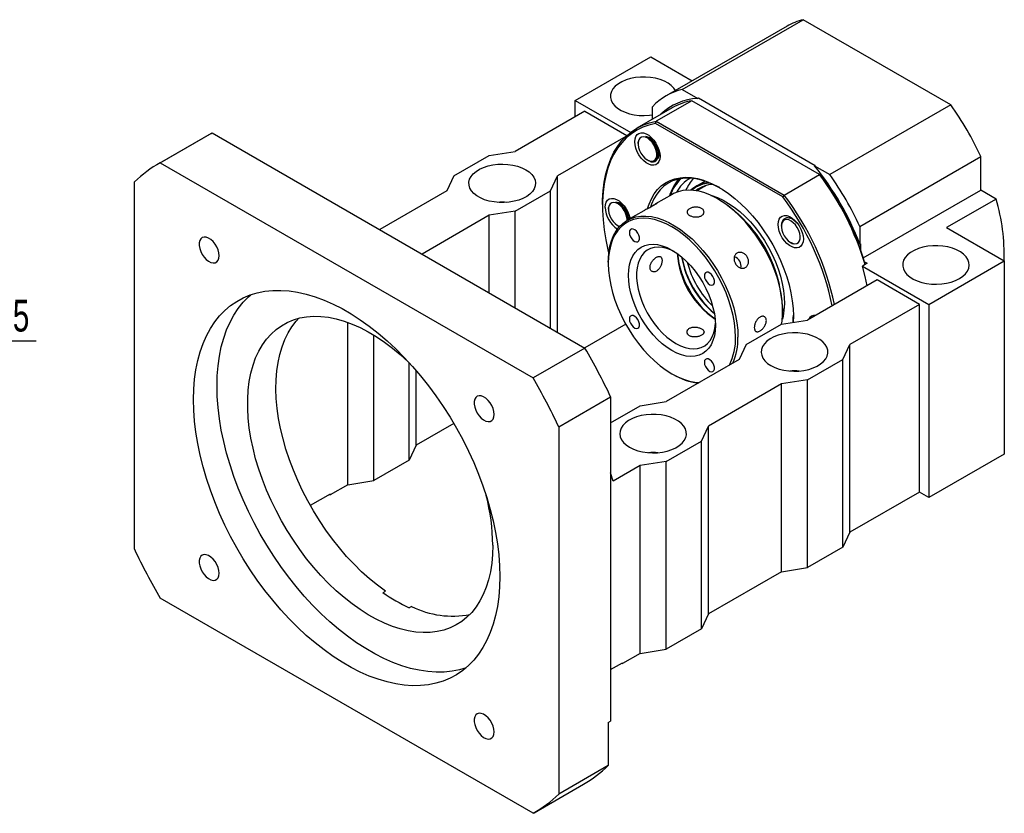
# Model space of a CAD drawing. Header units: millimetres. Extents: x 25 to 284, y 3 to 200.
# Tile 5 of 5: x 173 to 272, y 98 to 177. Entities that reach past the tile are written whole.
import ezdxf

# ---------------------------------------------------------------- set-up
doc = ezdxf.new("R2010")
doc.units = ezdxf.units.MM
doc.layers.add('圖層0', color=7, linetype='Continuous')
doc.styles.add('SLDTEXTSTYLE0', font='TXT', dxfattribs={"width": 0.7})
doc.dimstyles.new('SLDDIMSTYLE2', dxfattribs={"dimtxt": 3.389974, "dimasz": 2.5, "dimexe": 0, "dimexo": 0.0625, "dimgap": 0.847493, "dimtad": 0, "dimtih": 1, "dimtoh": 1, "dimlfac": 3, "dimrnd": 1e-09, "dimzin": 12, "dimdsep": 46, "dimtxsty": 'SLDTEXTSTYLE0', "dimsah": 1, "dimcen": 0, "dimadec": 0, "dimazin": 3, "dimtfac": 1, "dimtmove": 0, "dimatfit": 3, "dimfxl": 0, "dimfrac": 2, "dimtolj": 1, "dimtzin": 12, "dimarcsym": 0})

# ---------------------------------------------------------------- blocks, each defined once
blk = doc.blocks.new('_D_11')
at = {"layer": '圖層0', "color": 7}
for p, q in [((152.633, 133.339), (165.155, 144.873)), ((165.155, 144.873), (174.739, 144.873)), ((139.149, 120.918), (152.633, 133.339))]:
    blk.add_line(p, q, dxfattribs=at)
blk.add_arc((145.891, 127.128), 9.167, 46.38523, 48.8741, dxfattribs=at)
for points in [[(152.633, 133.339), (149.787, 131.425), (150.493, 130.658)], [(139.149, 120.918), (141.995, 122.831), (141.289, 123.598)]]:
    blk.add_solid(points, dxfattribs=at)
at = {"layer": '圖層0', "color": 7, "char_height": 3.175, "attachment_point": 1, "style": 'SLDTEXTSTYLE0'}
for s, insert in [('%%c', (166.743, 148.965)), ('55', (170.764, 148.965))]:
    blk.add_mtext(s, dxfattribs=dict(at, insert=insert))

msp = doc.modelspace()

# ---------------------------------------------------------------- linework, layer by layer
at = {"color": 7, "linetype": 'Continuous', "lineweight": 25}
for p, q in [((249.8337, 176.3379), (237.7421, 169.3576)), ((239.3628, 170.0043), (251.4543, 176.9845)), ((266.2116, 168.4653), (251.4543, 176.9845)), ((228.6631, 168.9139), (236.2055, 173.2681)), ((236.2055, 173.2681), (240.3608, 170.8693)), ((239.3628, 170.0043), (240.8998, 169.117)), ((228.6631, 167.281), (228.6631, 168.9139)), ((228.6631, 168.9139), (234.2024, 165.7161)), ((240.2998, 168.8645), (236.7643, 166.8235)), ((253.0887, 161.4816), (240.2998, 168.8645)), ((240.8998, 169.117), (240.9705, 169.1578)), ((240.9705, 169.1578), (252.6538, 162.4132)), ((266.2116, 168.4653), (254.1201, 161.485)), ((229.6059, 167.8253), (222.6526, 163.8113)), ((229.6059, 167.8253), (233.8198, 165.3926)), ((238.3616, 168.1757), (234.8261, 166.1346)), ((236.3705, 167.0262), (236.3705, 168.2763)), ((249.4005, 159.2566), (236.6813, 166.5992)), ((236.7643, 166.8235), (249.5532, 159.4406)), ((192.2369, 165.604), (187.0515, 162.6105)), ((187.1567, 162.6706), (192.3422, 165.6641)), ((192.2369, 165.604), (192.3422, 165.6641)), ((192.3422, 165.6641), (229.6286, 144.1391)), ((233.7292, 165.3072), (226.8953, 161.3621)), ((234.9314, 164.7734), (234.9314, 164.5898)), ((220.0599, 163.4031), (222.6526, 163.8113)), ((187.1567, 162.6706), (224.4431, 141.1456)), ((216.5244, 161.3621), (220.0599, 163.4031)), ((235.8741, 162.9569), (235.9746, 162.8988)), ((257.1123, 156.3023), (269.2038, 163.2826)), ((269.2038, 159.9334), (269.2038, 163.2826)), ((249.5532, 159.4406), (253.0887, 161.4816)), ((252.6538, 162.4132), (252.5831, 162.3723)), ((252.5831, 162.3723), (254.1201, 161.485)), ((184.5867, 124.0077), (184.5867, 160.752)), ((216.5244, 161.3621), (215.8173, 159.8653)), ((226.1882, 159.8653), (226.8953, 161.3621)), ((226.8953, 145.717), (226.8953, 161.3621)), ((241.6396, 160.8307), (240.7114, 160.2948)), ((215.8173, 159.8653), (209.1022, 155.9888)), ((222.6526, 157.8243), (226.1882, 159.8653)), ((226.1882, 146.1252), (226.1882, 159.8653)), ((238.3401, 159.5032), (236.6898, 158.5505)), ((241.7602, 160.3999), (240.8218, 159.8582)), ((241.6279, 160.3235), (241.6843, 160.3787)), ((257.4644, 153.1564), (269.2038, 159.9334)), ((270.747, 159.0426), (269.2038, 159.9334)), ((243.0419, 158.9807), (242.9241, 159.0488)), ((270.747, 159.0426), (265.7972, 156.1852)), ((222.6526, 157.8243), (220.0599, 157.4161)), ((222.6526, 148.1663), (222.6526, 157.8243)), ((231.3736, 158.5039), (231.3736, 158.3678)), ((231.9629, 158.2113), (231.9629, 158.0276)), ((235.5192, 157.8747), (233.8617, 156.9179)), ((220.0599, 157.4161), (213.3448, 153.5395)), ((220.0599, 149.663), (220.0599, 157.4161)), ((233.9458, 156.9664), (233.9128, 157.2051)), ((232.9055, 156.3947), (233.0061, 156.3367)), ((233.0136, 156.3499), (233.129, 156.284)), ((249.2647, 156.3735), (249.2647, 156.3153)), ((257.1123, 156.3023), (257.1123, 154.5275)), ((265.7972, 156.1852), (271.5609, 152.8579)), ((250.2074, 154.6824), (250.2516, 154.6568)), ((250.2742, 154.6438), (250.3665, 154.5905)), ((250.47, 154.559), (250.28, 154.6545)), ((257.1123, 154.5275), (257.183, 154.5683)), ((257.183, 154.5683), (257.183, 153.9948)), ((231.9629, 152.721), (231.9629, 152.5849)), ((257.8405, 152.6144), (257.3691, 152.3423)), ((257.5857, 152.7615), (257.8405, 152.6144)), ((264.0184, 148.5037), (271.5609, 152.8579)), ((271.5609, 152.8579), (271.5609, 133.5331)), ((257.3691, 152.3423), (264.0184, 148.5037)), ((258.8329, 150.9529), (251.8797, 146.9389)), ((263.0756, 148.5036), (258.8329, 150.9529)), ((249.4048, 147.8225), (249.4049, 147.9586)), ((263.0756, 148.5036), (256.1224, 144.4896)), ((263.0756, 129.7232), (263.0756, 148.5036)), ((264.0184, 148.5037), (264.0184, 129.1789)), ((205.9178, 130.4716), (205.9178, 146.7022)), ((249.287, 146.5307), (251.8797, 146.9389)), ((233.7112, 146.5163), (229.6109, 144.1493)), ((245.7515, 144.4896), (249.287, 146.5307)), ((208.5105, 130.8798), (208.5105, 145.4378)), ((229.6286, 144.1391), (224.4431, 141.1456)), ((245.7515, 144.4896), (245.0444, 142.9929)), ((255.4153, 142.9929), (256.1224, 144.4896)), ((256.1224, 125.7092), (256.1224, 144.4896)), ((245.0444, 142.9929), (237.7376, 138.7748)), ((251.8797, 140.9519), (255.4153, 142.9929)), ((255.4153, 124.2124), (255.4153, 142.9929)), ((212.046, 132.9208), (212.046, 142.6712)), ((212.7531, 134.4175), (212.7531, 141.8844)), ((238.3258, 141.5628), (238.4436, 141.4948)), ((251.8797, 140.9519), (249.287, 140.5437)), ((251.8797, 122.1714), (251.8797, 140.9519)), ((249.287, 140.5437), (241.9802, 136.3256)), ((249.287, 121.7632), (249.287, 140.5437)), ((227.0131, 136.2598), (232.1986, 139.2532)), ((232.1986, 139.2532), (232.1986, 106.8094)), ((232.1986, 136.6657), (235.1449, 138.3666)), ((235.1449, 138.3666), (237.7376, 138.7748)), ((216.5167, 136.5902), (212.7531, 134.4175)), ((227.0131, 136.2598), (227.0131, 99.5154)), ((241.2731, 134.8288), (241.9802, 136.3256)), ((241.9802, 117.5451), (241.9802, 136.3256)), ((212.7531, 134.4175), (212.046, 132.9208)), ((237.7376, 132.7878), (241.2731, 134.8288)), ((241.2731, 116.0484), (241.2731, 134.8288)), ((212.046, 132.9208), (208.5105, 130.8798)), ((271.5609, 133.5331), (264.0184, 129.1789)), ((235.1449, 132.3796), (232.4343, 130.8148)), ((237.7376, 132.7878), (235.1449, 132.3796)), ((235.1449, 113.5991), (235.1449, 132.3796)), ((237.7376, 114.0073), (237.7376, 132.7878)), ((232.4343, 130.8148), (232.1986, 131.6586)), ((205.9178, 130.4716), (204.15, 129.4511)), ((205.9178, 130.4716), (208.5105, 130.8798)), ((204.15, 129.5327), (202.1672, 128.388)), ((204.0793, 129.4919), (204.15, 129.4511)), ((204.15, 129.5327), (204.15, 129.4511)), ((263.0756, 129.7232), (256.1224, 125.7092)), ((264.0184, 129.1789), (263.0756, 129.7232)), ((256.1224, 125.7092), (255.4153, 124.2124)), ((255.4153, 124.2124), (251.8797, 122.1714)), ((249.287, 121.7632), (251.8797, 122.1714)), ((249.287, 121.7632), (241.9802, 117.5451)), ((209.435, 119.6784), (209.6707, 119.8144)), ((224.4431, 97.5968), (187.1567, 119.1218)), ((212.3, 118.2965), (212.0643, 118.1605)), ((241.9802, 117.5451), (241.2731, 116.0484)), ((241.2731, 116.0484), (237.7376, 114.0073)), ((235.1449, 113.5991), (233.3771, 112.5786)), ((235.1449, 113.5991), (237.7376, 114.0073)), ((232.1986, 111.9799), (233.3771, 112.6603)), ((233.3064, 112.6195), (233.3771, 112.5786)), ((233.3771, 112.5786), (233.3771, 112.6603)), ((231.9629, 106.6733), (232.1986, 106.8094)), ((231.9629, 106.6733), (231.9629, 102.3728)), ((231.9629, 102.3728), (227.0131, 99.5154)), ((224.5484, 97.6569), (229.4982, 100.5143))]:
    msp.add_line(p, q, dxfattribs=at)
at = {"color": 7, "linetype": 'Continuous', "lineweight": 25, "flags": 128}
for points in [[(238.6788, 169.8983), (238.5134, 170.1428), (238.2611, 170.3989), (237.944, 170.6297), (237.5696, 170.8299), (237.1466, 170.9947), (236.685, 171.1204), (236.1956, 171.2039), (235.6899, 171.2433), (235.1796, 171.2376), (234.6769, 171.1871), (234.1934, 171.0928), (233.7404, 170.9571), (233.3287, 170.783), (232.9679, 170.5747), (232.6663, 170.337), (232.4312, 170.0755), (232.2679, 169.7964), (232.1804, 169.5062), (232.1706, 169.2116), (232.2388, 168.9196), (232.3834, 168.6371), (232.6011, 168.3706), (232.8866, 168.1265), (233.2334, 167.9103), (233.6333, 167.7273), (234.0768, 167.5816), (234.5537, 167.4767), (235.0528, 167.4151), (235.5623, 167.3982), (236.0703, 167.4264), (236.3705, 167.4649)], [(231.3736, 158.5039), (231.3806, 158.9678), (231.4363, 159.8692), (231.5474, 160.7321), (231.7134, 161.5522), (231.9336, 162.3257), (232.2068, 163.049), (232.5318, 163.7186), (232.9071, 164.3314), (233.3308, 164.8845), (233.8011, 165.3753), (234.3155, 165.8013), (234.8718, 166.1607), (235.4673, 166.4518), (236.0991, 166.673), (236.7643, 166.8235)], [(236.6813, 166.5992), (236.026, 166.4478), (235.4037, 166.2267), (234.8173, 165.937), (234.2695, 165.5801), (233.763, 165.1576), (233.3001, 164.6715), (232.8829, 164.1242), (232.5135, 163.5181), (232.1936, 162.8562), (231.9247, 162.1415), (231.7081, 161.3774), (231.5447, 160.5675), (231.4353, 159.7156), (231.3805, 158.8257), (231.3805, 157.902), (231.4353, 156.9488), (231.5447, 155.9707), (231.7081, 154.9721), (231.9247, 153.9579), (232.0113, 153.6065)], [(234.6132, 164.7734), (234.6408, 165.0603), (234.7222, 165.3028), (234.854, 165.4903), (235.0304, 165.6147), (235.2437, 165.6705), (235.4845, 165.6553), (235.7424, 165.5698), (236.006, 165.4176), (236.2639, 165.2054), (236.5047, 164.9426), (236.718, 164.6405), (236.8944, 164.3125), (237.0262, 163.9727), (237.1077, 163.6362), (237.1352, 163.3175), (237.1077, 163.0307), (237.0262, 162.7882), (236.8944, 162.6006), (236.718, 162.4762), (236.5047, 162.4204), (236.2639, 162.4356), (236.006, 162.5212), (235.7424, 162.6734), (235.4845, 162.8855), (235.2437, 163.1484), (235.0304, 163.4504), (234.854, 163.7785), (234.7222, 164.1182), (234.6408, 164.4548), (234.6132, 164.7734)], [(236.8132, 163.602), (236.7655, 163.8862), (236.666, 164.1796), (236.5204, 164.4652), (236.3374, 164.7264), (236.1274, 164.9481), (235.9027, 165.1173), (235.6763, 165.2242), (235.4615, 165.2626), (235.2706, 165.2303), (235.1148, 165.1291), (235.0032, 164.9649), (234.9421, 164.7474), (234.9353, 164.489), (234.983, 164.2048), (235.0825, 163.9114), (235.228, 163.6258), (235.4111, 163.3645), (235.6211, 163.1429), (235.8458, 162.9737), (236.0721, 162.8668), (236.287, 162.8284), (236.4778, 162.8607), (236.6336, 162.9619), (236.7453, 163.126), (236.8063, 163.3436), (236.8132, 163.602)], [(223.7133, 161.9744), (224.0455, 161.7507), (224.3146, 161.5004), (224.5144, 161.2293), (224.6402, 160.9438), (224.689, 160.6506), (224.6597, 160.3564), (224.5529, 160.0683), (224.3713, 159.793), (224.1189, 159.537), (223.8019, 159.3061), (223.4274, 159.1059), (223.0045, 158.9411), (222.5429, 158.8155), (222.0535, 158.732), (221.5477, 158.6926), (221.0375, 158.6982), (220.5347, 158.7488), (220.0512, 158.843), (219.5983, 158.9788), (219.1866, 159.1528), (218.8257, 159.3612), (218.5242, 159.5988), (218.289, 159.8603), (218.1258, 160.1394), (218.0382, 160.4297), (218.0284, 160.7242), (218.0967, 161.0162), (218.2413, 161.2987), (218.4589, 161.5652), (218.7445, 161.8093), (219.0913, 162.0255), (219.4911, 162.2085), (219.9347, 162.3542), (220.4116, 162.4591), (220.9106, 162.5207), (221.4201, 162.5376), (221.9281, 162.5095), (222.4227, 162.4368), (222.8923, 162.3215), (223.3259, 162.1661), (223.7133, 161.9744)], [(235.8962, 158.0891), (236.0404, 158.53), (236.2754, 159.0696), (236.5591, 159.5557), (236.8895, 159.9846), (237.2643, 160.3534), (237.6806, 160.6593), (238.1356, 160.9002), (238.626, 161.0743), (239.1481, 161.1804), (239.6983, 161.2177), (240.2726, 161.186), (240.8668, 161.0854), (241.4767, 160.9167), (242.0978, 160.6811), (242.7258, 160.3803), (243.356, 160.0165), (243.9839, 159.5923), (244.6051, 159.1107), (245.215, 158.5752), (245.8092, 157.9898), (246.3835, 157.3585), (246.9337, 156.6859), (247.4558, 155.977), (247.9461, 155.2367), (248.4011, 154.4705), (248.8175, 153.6838), (249.1923, 152.8824), (249.5227, 152.0719), (249.8064, 151.2583), (250.0414, 150.4474), (250.2259, 149.645), (250.3587, 148.8569), (250.4388, 148.0888), (250.4655, 147.3463), (250.4444, 146.7129)], [(243.1012, 160.171), (243.0015, 160.2269), (242.3741, 160.5422), (241.7525, 160.7921), (241.1414, 160.9747), (240.5451, 161.0886), (239.9682, 161.133), (239.415, 161.1076), (238.8894, 161.0126), (238.3955, 160.8485), (237.9368, 160.6168), (237.5168, 160.319), (237.1385, 159.9575), (236.8048, 159.5348), (236.5182, 159.0541), (236.2807, 158.5189), (236.1842, 158.2422)], [(249.2983, 146.5324), (249.3445, 146.8382), (249.3981, 147.4857), (249.3981, 148.1671), (249.3445, 148.8766), (249.2376, 149.6084), (249.0784, 150.3564), (248.8682, 151.1143), (248.6088, 151.8761), (248.3022, 152.6352), (247.9511, 153.3855), (247.5582, 154.1206), (247.127, 154.8346), (246.661, 155.5215), (246.1639, 156.1756), (245.6401, 156.7915), (245.0937, 157.3641), (244.5293, 157.8886), (243.9516, 158.3608), (243.3654, 158.7766), (242.7755, 159.1326), (242.1868, 159.4259), (241.6043, 159.6541), (241.0326, 159.8153), (240.4767, 159.9081), (239.941, 159.9317), (239.43, 159.886), (238.948, 159.7714), (238.4989, 159.5887), (238.3401, 159.5032)], [(231.6447, 158.2113), (231.6722, 158.4982), (231.7537, 158.7407), (231.8855, 158.9282), (232.0619, 159.0526), (232.2752, 159.1084), (232.516, 159.0932), (232.7739, 159.0077), (233.0375, 158.8555), (233.2954, 158.6433), (233.5362, 158.3805), (233.7495, 158.0784), (233.9259, 157.7504), (234.0577, 157.4106), (234.1358, 157.0934)], [(233.8482, 156.91), (233.8446, 157.0399), (233.7969, 157.324), (233.6974, 157.6175), (233.5519, 157.9031), (233.3688, 158.1643), (233.1588, 158.386), (232.9341, 158.5552), (232.7078, 158.6621), (232.4929, 158.7005), (232.3021, 158.6682), (232.1463, 158.567), (232.0346, 158.4028), (231.9736, 158.1852), (231.9668, 157.9269), (232.0145, 157.6427), (232.114, 157.3493), (232.2595, 157.0637), (232.4425, 156.8024), (232.6525, 156.5808), (232.8772, 156.4116), (233.1036, 156.3047), (233.1046, 156.3043)], [(231.9629, 152.721), (231.9696, 153.0578), (232.0233, 153.7053), (232.1301, 154.3137), (232.2893, 154.8779), (232.4995, 155.3932), (232.759, 155.8554), (233.0655, 156.2606), (233.4167, 156.6054), (233.8095, 156.8871), (234.2407, 157.1032), (234.7068, 157.252), (235.2038, 157.3322), (235.7277, 157.3433), (236.2741, 157.285), (236.8385, 157.1579), (237.4161, 156.963), (238.0024, 156.702), (238.5922, 156.377), (239.1809, 155.9906), (239.7635, 155.5462), (240.3351, 155.0474), (240.8911, 154.4983), (241.4267, 153.9034), (241.9377, 153.2677), (242.4198, 152.5965), (242.8689, 151.8954), (243.2813, 151.17), (243.6537, 150.4265), (243.9829, 149.6711), (244.2662, 148.9098), (244.5013, 148.1492), (244.6861, 147.3954), (244.8193, 146.6548), (244.8997, 145.9334), (244.9265, 145.2373), (244.9265, 145.2373)], [(244.6908, 145.2373), (244.6637, 145.931), (244.5824, 146.6502), (244.4479, 147.3886), (244.2611, 148.1401), (244.0236, 148.8981), (243.7376, 149.6562), (243.4054, 150.408), (243.0299, 151.147), (242.6142, 151.8669), (242.162, 152.5616), (241.677, 153.2252), (241.1635, 153.852), (240.6258, 154.4366), (240.0684, 154.974), (239.4962, 155.4598), (238.914, 155.8896), (238.3268, 156.26), (237.7396, 156.5676), (237.1575, 156.8099), (236.5853, 156.9848), (236.0279, 157.0908), (235.4902, 157.1271), (234.9766, 157.0932), (234.4917, 156.9896), (234.0395, 156.817), (233.6238, 156.577), (233.2483, 156.2716), (232.9161, 155.9033), (232.6301, 155.4754), (232.3926, 154.9916), (232.2058, 154.4558), (232.0712, 153.8727), (231.99, 153.2473), (231.9629, 152.5849), (231.99, 151.8912), (232.0712, 151.172), (232.2058, 150.4336), (232.3926, 149.6821), (232.6301, 148.9241), (232.9161, 148.166), (233.2483, 147.4142), (233.6238, 146.6752), (234.0395, 145.9553), (234.4917, 145.2605), (234.9766, 144.597), (235.4902, 143.9702), (236.0279, 143.3856), (236.5853, 142.8482), (237.1575, 142.3624), (237.7396, 141.9326), (238.3268, 141.5622), (238.914, 141.2546), (239.4962, 141.0123), (240.0684, 140.8374), (240.6258, 140.7313), (241.0664, 140.6965)], [(248.9465, 156.499), (248.9741, 156.7858), (249.0556, 157.0283), (249.1874, 157.2159), (249.3638, 157.3403), (249.5771, 157.3961), (249.8179, 157.3809), (250.0757, 157.2953), (250.3394, 157.1431), (250.5972, 156.931), (250.8381, 156.6681), (251.0513, 156.3661), (251.2277, 156.038), (251.3595, 155.6983), (251.441, 155.3617), (251.4686, 155.0431), (251.441, 154.7562), (251.3595, 154.5137), (251.2277, 154.3262), (251.0513, 154.2018), (250.8381, 154.146), (250.5972, 154.1612), (250.3394, 154.2467), (250.0757, 154.3989), (249.8179, 154.6111), (249.5771, 154.8739), (249.3638, 155.176), (249.1874, 155.504), (249.0556, 155.8438), (248.9741, 156.1803), (248.9465, 156.499)], [(249.2686, 156.2145), (249.3163, 155.9304), (249.4158, 155.6369), (249.5613, 155.3513), (249.7444, 155.0901), (249.9544, 154.8684), (250.1791, 154.6992), (250.4055, 154.5923), (250.6203, 154.5539), (250.8112, 154.5862), (250.967, 154.6874), (251.0786, 154.8516), (251.1396, 155.0692), (251.1465, 155.3275), (251.0988, 155.6117), (250.9993, 155.9051), (250.8538, 156.1907), (250.6707, 156.452), (250.4607, 156.6736), (250.236, 156.8428), (250.0097, 156.9497), (249.7948, 156.9881), (249.6039, 156.9558), (249.4482, 156.8546), (249.3365, 156.6905), (249.2755, 156.4729), (249.2686, 156.2145)], [(234.0701, 155.6988), (234.0975, 155.493), (234.1769, 155.2777), (234.2997, 155.0764), (234.4524, 154.9108), (234.6187, 154.7989), (234.7804, 154.7529), (234.9201, 154.7776), (235.0225, 154.8705), (235.0767, 155.0214), (235.0767, 155.214), (235.0225, 155.4275), (234.9201, 155.6387), (234.7804, 155.8247), (234.6187, 155.9653), (234.4524, 156.0454), (234.2997, 156.0562), (234.1769, 155.9966), (234.0975, 155.873), (234.0701, 155.6988)], [(193.0517, 153.3711), (193.0247, 153.6535), (192.9451, 153.9518), (192.8173, 154.25), (192.6481, 154.5319), (192.4467, 154.7825), (192.2239, 154.9882), (191.9917, 155.1378), (191.7626, 155.2234), (191.5491, 155.2403), (191.3625, 155.1877), (191.213, 155.0682), (191.1086, 154.8885), (191.055, 154.6581), (191.055, 154.3895), (191.1086, 154.0972), (191.213, 153.7969), (191.3625, 153.5048), (191.5491, 153.2368), (191.7626, 153.0071), (191.9917, 152.8282), (192.2239, 152.7098), (192.4467, 152.6582), (192.6481, 152.6762), (192.8173, 152.7629), (192.9451, 152.9135), (193.0247, 153.1199), (193.0517, 153.3711)], [(242.6755, 146.4006), (242.6482, 145.8542), (242.5665, 145.3461), (242.4315, 144.8829), (242.2449, 144.4704), (242.009, 144.1137), (241.7268, 143.8173), (241.4018, 143.585), (241.0382, 143.4197), (240.6405, 143.3234), (240.2137, 143.2974), (239.7631, 143.342), (239.2945, 143.4566), (238.8137, 143.6399), (238.3268, 143.8894), (237.8399, 144.202), (237.3592, 144.5739), (236.8906, 145.0003), (236.44, 145.4759), (236.0132, 145.9947), (235.6155, 146.5502), (235.2518, 147.1354), (234.9269, 147.7428), (234.6447, 148.365), (234.4088, 148.9941), (234.2222, 149.6221), (234.0872, 150.2412), (234.0055, 150.8435), (233.9781, 151.4215), (234.0055, 151.968), (234.0872, 152.476), (234.2222, 152.9392), (234.4088, 153.3518), (234.6447, 153.7085), (234.9269, 154.0048), (235.2518, 154.2371), (235.6155, 154.4025), (236.0132, 154.4988), (236.44, 154.5248), (236.8906, 154.4802), (237.3592, 154.3655), (237.8399, 154.1823), (238.3268, 153.9328), (238.8137, 153.6202), (239.2945, 153.2483), (239.7631, 152.8219), (240.2137, 152.3463), (240.6405, 151.8275), (241.0382, 151.272), (241.4018, 150.6868), (241.7268, 150.0793), (242.009, 149.4571), (242.2449, 148.8281), (242.4315, 148.2001), (242.5665, 147.581), (242.6482, 146.9787), (242.6755, 146.4006)], [(238.5327, 153.8083), (238.2692, 153.9352), (237.8171, 154.1041), (237.3772, 154.206), (236.9557, 154.2394), (236.5581, 154.2038), (236.1898, 154.0998), (235.8559, 153.9288), (235.5607, 153.693), (235.3085, 153.3957), (235.1024, 153.0409), (234.9454, 152.6333), (234.8395, 152.1786), (234.7862, 151.6828), (234.7862, 151.1526), (234.8395, 150.5953), (234.9454, 150.0183), (235.1024, 149.4294), (235.3085, 148.8367), (235.5607, 148.2481), (235.8559, 147.6716), (236.1898, 147.115), (236.5581, 146.5858), (236.9557, 146.0912), (237.3772, 145.6378), (237.8171, 145.2319), (238.2692, 144.8788), (238.7275, 144.5834)], [(267.0825, 151.089), (267.4147, 151.3127), (267.6838, 151.563), (267.8836, 151.8341), (268.0094, 152.1196), (268.0582, 152.4128), (268.0289, 152.707), (267.9222, 152.9951), (267.7405, 153.2704), (267.4882, 153.5264), (267.1711, 153.7573), (266.7967, 153.9574), (266.3737, 154.1223), (265.9121, 154.2479), (265.4227, 154.3314), (264.917, 154.3708), (264.4067, 154.3652), (263.904, 154.3146), (263.4204, 154.2204), (262.9675, 154.0846), (262.5558, 153.9105), (262.195, 153.7022), (261.8934, 153.4646), (261.6583, 153.2031), (261.495, 152.924), (261.4074, 152.6337), (261.3977, 152.3392), (261.4659, 152.0472), (261.6105, 151.7647), (261.8282, 151.4982), (262.1137, 151.254), (262.4605, 151.0379), (262.8603, 150.8548), (263.3039, 150.7092), (263.7808, 150.6043), (264.2799, 150.5427), (264.7893, 150.5258), (265.2973, 150.5539), (265.7919, 150.6265), (266.2615, 150.7419), (266.6951, 150.8973), (267.0825, 151.089)], [(241.5701, 151.3692), (241.5975, 151.1633), (241.6769, 150.9481), (241.7997, 150.7467), (241.9524, 150.5812), (242.1187, 150.4693), (242.2804, 150.4232), (242.4201, 150.448), (242.5225, 150.5408), (242.5767, 150.6917), (242.5767, 150.8844), (242.5225, 151.0979), (242.4201, 151.309), (242.2804, 151.495), (242.1187, 151.6357), (241.9524, 151.7157), (241.7997, 151.7265), (241.6769, 151.6669), (241.5975, 151.5433), (241.5701, 151.3692)], [(257.857, 150.364), (257.6506, 151.2928), (257.3691, 152.3423)], [(190.4793, 138.9781), (190.5062, 140.0107), (190.5868, 141.0085), (190.7209, 141.9681), (190.9079, 142.8862), (191.1472, 143.7595), (191.4381, 144.5849), (191.7793, 145.3596), (192.1698, 146.0808), (192.6082, 146.7459), (193.0929, 147.3527), (193.6222, 147.8991), (194.1944, 148.383), (194.8073, 148.8028), (195.4588, 149.1571), (196.1466, 149.4445), (196.8683, 149.6641), (197.6214, 149.8151), (198.4032, 149.897), (199.2111, 149.9094), (200.042, 149.8524), (200.8932, 149.7261), (201.7616, 149.531), (202.6442, 149.2678), (203.5379, 148.9374), (204.4395, 148.5409), (205.3459, 148.0797), (206.2539, 147.5556), (207.1603, 146.9702), (208.062, 146.3257), (208.9557, 145.6243), (209.8383, 144.8685), (210.7067, 144.0609), (211.5579, 143.2045), (212.3888, 142.3021), (213.1966, 141.3569), (213.9784, 140.3724), (214.7316, 139.3519), (215.4533, 138.299), (216.1411, 137.2174), (216.7926, 136.111), (217.4055, 134.9835), (217.9776, 133.839), (218.507, 132.6815), (218.9917, 131.5151), (219.4301, 130.3438), (219.8206, 129.1717), (220.1618, 128.0031), (220.4526, 126.8419), (220.692, 125.6923), (220.879, 124.5582), (221.013, 123.4438), (221.0937, 122.3529), (221.1206, 121.2893), (221.0937, 120.2567), (221.013, 119.2589), (220.879, 118.2993), (220.692, 117.3812), (220.4526, 116.5079), (220.1618, 115.6825), (219.8206, 114.9078), (219.4301, 114.1866), (218.9917, 113.5215), (218.507, 112.9147), (217.9776, 112.3683), (217.4055, 111.8844), (216.7926, 111.4646), (216.1411, 111.1103), (215.4533, 110.8229), (214.7316, 110.6033), (213.9784, 110.4523), (213.1966, 110.3704), (212.3888, 110.358), (211.5579, 110.415), (210.7067, 110.5413), (209.8383, 110.7364), (208.9557, 110.9996), (208.062, 111.33), (207.1603, 111.7265), (206.2539, 112.1877), (205.3459, 112.7118), (204.4395, 113.2972), (203.5379, 113.9417), (202.6442, 114.6431), (201.7616, 115.3989), (200.8932, 116.2065), (200.042, 117.063), (199.2111, 117.9653), (198.4032, 118.9105), (197.6214, 119.895), (196.8683, 120.9155), (196.1466, 121.9684), (195.4588, 123.05), (194.8073, 124.1565), (194.1944, 125.2839), (193.6222, 126.4284), (193.0929, 127.5859), (192.6082, 128.7523), (192.1698, 129.9237), (191.7793, 131.0957), (191.4381, 132.2644), (191.1472, 133.4255), (190.9079, 134.5751), (190.7209, 135.7092), (190.5868, 136.8236), (190.5062, 137.9145), (190.4793, 138.9781)], [(192.8363, 140.3388), (192.8632, 141.3713), (192.9438, 142.3692), (193.0779, 143.3288), (193.2649, 144.2469), (193.5043, 145.1202), (193.7951, 145.9456), (194.1363, 146.7203), (194.5268, 147.4414), (194.9652, 148.1066), (195.4499, 148.7134), (195.9793, 149.2597), (196.2103, 149.4671)], [(220.4135, 124.4188), (220.3867, 123.4989), (220.3064, 122.6139), (220.173, 121.7678), (219.9871, 120.9642), (219.7494, 120.2066), (219.461, 119.4984), (219.1232, 118.8427), (218.7375, 118.2422), (218.3055, 117.6998), (217.8291, 117.2176), (217.3104, 116.7979), (216.7517, 116.4424), (216.1554, 116.1528), (215.5241, 115.9302), (214.8606, 115.7757), (214.1678, 115.6899), (213.4488, 115.6733), (212.7065, 115.7258), (211.9444, 115.8473), (211.1657, 116.0372), (210.3739, 116.2946), (209.5724, 116.6186), (208.7647, 117.0076), (207.9543, 117.4599), (207.1448, 117.9736), (206.3398, 118.5465), (205.5426, 119.1759), (204.757, 119.8593), (203.9861, 120.5934), (203.2336, 121.3753), (202.5025, 122.2014), (201.7962, 123.0682), (201.1177, 123.9718), (200.47, 124.9083), (199.8558, 125.8735), (199.278, 126.8634), (198.739, 127.8735), (198.2412, 128.8995), (197.7868, 129.9368), (197.3777, 130.9809), (197.0157, 132.0272), (196.7024, 133.0712), (196.4393, 134.1084), (196.2274, 135.1341), (196.0676, 136.1439), (195.9607, 137.1333), (195.9071, 138.0981), (195.9071, 139.034), (195.9607, 139.937), (196.0676, 140.803), (196.2274, 141.6283), (196.4393, 142.4093), (196.7024, 143.1426), (197.0157, 143.825), (197.3777, 144.4534), (197.7868, 145.0252), (198.2412, 145.5378), (198.739, 145.9889), (199.278, 146.3768), (199.8558, 146.6995), (200.47, 146.9557), (201.1177, 147.1444), (201.7962, 147.2646), (202.5025, 147.3158), (203.2336, 147.2979), (203.9861, 147.2108), (204.757, 147.0551), (205.5426, 146.8313), (206.3398, 146.5404), (207.1448, 146.1837), (207.9543, 145.7628), (208.7647, 145.2795), (209.5724, 144.7359), (210.3739, 144.1345), (211.1657, 143.4777), (211.9444, 142.7686), (212.134, 142.586)], [(209.6707, 119.8144), (208.8704, 120.4071), (208.0793, 121.0551), (207.3008, 121.7556), (206.5383, 122.5056), (205.7952, 123.3017), (205.0746, 124.1406), (204.3798, 125.0185), (203.7137, 125.9318), (203.0792, 126.8763), (202.4791, 127.848), (201.916, 128.8427), (201.3923, 129.856), (200.9104, 130.8835), (200.4722, 131.9208), (200.0798, 132.9633), (199.7348, 134.0066), (199.4388, 135.046), (199.1929, 136.0771), (198.9984, 137.0953), (198.856, 138.0963), (198.7663, 139.0757), (198.7298, 140.0292), (198.7466, 140.9527), (198.8166, 141.8421), (198.9395, 142.6937), (199.1148, 143.5036), (199.3417, 144.2685), (199.6193, 144.9848), (199.9463, 145.6496), (200.3213, 146.26), (200.7427, 146.8132), (201.0213, 147.1211)], [(234.0701, 147.0381), (234.0975, 146.8322), (234.1769, 146.617), (234.2997, 146.4157), (234.4524, 146.2501), (234.6187, 146.1382), (234.7804, 146.0921), (234.9201, 146.1169), (235.0225, 146.2098), (235.0767, 146.3607), (235.0767, 146.5533), (235.0225, 146.7668), (234.9201, 146.978), (234.7804, 147.1639), (234.6187, 147.3046), (234.4524, 147.3847), (234.2997, 147.3955), (234.1769, 147.3358), (234.0975, 147.2123), (234.0701, 147.0381)], [(250.4319, 146.6938), (250.4587, 147.1233), (250.4653, 147.4148)], [(238.7275, 144.5834), (239.1859, 144.3496), (239.638, 144.1807), (240.0778, 144.0788), (240.4994, 144.0454), (240.897, 144.081), (241.2653, 144.185), (241.5992, 144.356), (241.8943, 144.5918), (242.1466, 144.8891), (242.3527, 145.2439), (242.5097, 145.6515), (242.6156, 146.1062), (242.6689, 146.602), (242.6707, 146.6403)], [(248.2263, 142.3806), (248.6138, 142.1888), (249.0473, 142.0334), (249.5169, 141.9181), (250.0115, 141.8455), (250.5195, 141.8173), (251.029, 141.8342), (251.528, 141.8959), (252.0049, 142.0007), (252.4485, 142.1464), (252.8484, 142.3295), (253.1951, 142.5456), (253.4807, 142.7898), (253.6983, 143.0562), (253.843, 143.3388), (253.9112, 143.6307), (253.9014, 143.9253), (253.8139, 144.2155), (253.6506, 144.4946), (253.4154, 144.7561), (253.1139, 144.9938), (252.753, 145.2021), (252.3413, 145.3762), (251.8884, 145.5119), (251.4049, 145.6062), (250.9021, 145.6567), (250.3919, 145.6624), (249.8862, 145.623), (249.3968, 145.5395), (248.9352, 145.4139), (248.5122, 145.249), (248.1378, 145.0488), (247.8207, 144.818), (247.5684, 144.5619), (247.3867, 144.2866), (247.2799, 143.9985), (247.2506, 143.7044), (247.2994, 143.4111), (247.4252, 143.1256), (247.625, 142.8545), (247.8942, 142.6042), (248.2263, 142.3806)], [(241.5701, 142.7084), (241.5975, 142.5026), (241.6769, 142.2873), (241.7997, 142.086), (241.9524, 141.9204), (242.1187, 141.8086), (242.2804, 141.7625), (242.4201, 141.7872), (242.5225, 141.8801), (242.5767, 142.031), (242.5767, 142.2237), (242.5225, 142.4371), (242.4201, 142.6483), (242.2804, 142.8343), (242.1187, 142.9749), (241.9524, 143.055), (241.7997, 143.0658), (241.6769, 143.0062), (241.5975, 142.8826), (241.5701, 142.7084)], [(217.7466, 112.161), (217.0886, 111.964), (216.3355, 111.813), (215.5536, 111.7311), (214.7458, 111.7187), (213.9149, 111.7757), (213.0637, 111.902), (212.1953, 112.097), (211.3127, 112.3603), (210.419, 112.6907), (209.5174, 113.0872), (208.611, 113.5483), (207.703, 114.0725), (206.7965, 114.6579), (205.8949, 115.3024), (205.0012, 116.0038), (204.1186, 116.7596), (203.2502, 117.5672), (202.399, 118.4236), (201.5681, 119.326), (200.7603, 120.2711), (199.9784, 121.2557), (199.2253, 122.2762), (198.5036, 123.3291), (197.8158, 124.4107), (197.1643, 125.5171), (196.5514, 126.6446), (195.9793, 127.7891), (195.4499, 128.9466), (194.9652, 130.113), (194.5268, 131.2843), (194.1363, 132.4564), (193.7951, 133.625), (193.5043, 134.7862), (193.2649, 135.9358), (193.0779, 137.0698), (192.9438, 138.1843), (192.8632, 139.2752), (192.8363, 140.3388)], [(220.5517, 137.4957), (220.5247, 137.7781), (220.4451, 138.0764), (220.3173, 138.3746), (220.1481, 138.6565), (219.9467, 138.9071), (219.7239, 139.1128), (219.4917, 139.2624), (219.2626, 139.348), (219.0491, 139.3649), (218.8625, 139.3122), (218.713, 139.1928), (218.6086, 139.013), (218.555, 138.7827), (218.555, 138.5141), (218.6086, 138.2218), (218.713, 137.9215), (218.8625, 137.6294), (219.0491, 137.3613), (219.2626, 137.1317), (219.4917, 136.9528), (219.7239, 136.8344), (219.9467, 136.7828), (220.1481, 136.8008), (220.3173, 136.8874), (220.4451, 137.0381), (220.5247, 137.2445), (220.5517, 137.4957)], [(234.0842, 134.2165), (234.4716, 134.0247), (234.9052, 133.8694), (235.3748, 133.754), (235.8694, 133.6814), (236.3774, 133.6532), (236.8869, 133.6702), (237.3859, 133.7318), (237.8628, 133.8367), (238.3064, 133.9823), (238.7062, 134.1654), (239.053, 134.3815), (239.3386, 134.6257), (239.5562, 134.8922), (239.7008, 135.1747), (239.7691, 135.4667), (239.7593, 135.7612), (239.6717, 136.0514), (239.5085, 136.3306), (239.2733, 136.592), (238.9718, 136.8297), (238.6109, 137.038), (238.1992, 137.2121), (237.7463, 137.3479), (237.2628, 137.4421), (236.76, 137.4927), (236.2498, 137.4983), (235.744, 137.4589), (235.2546, 137.3754), (234.793, 137.2498), (234.3701, 137.0849), (233.9957, 136.8847), (233.6786, 136.6539), (233.4262, 136.3978), (233.2446, 136.1225), (233.1378, 135.8344), (233.1085, 135.5403), (233.1573, 135.2471), (233.2831, 134.9615), (233.4829, 134.6905), (233.752, 134.4402), (234.0842, 134.2165)], [(193.0517, 121.6151), (193.0247, 121.8975), (192.9451, 122.1958), (192.8173, 122.494), (192.6481, 122.776), (192.4467, 123.0265), (192.2239, 123.2322), (191.9917, 123.3819), (191.7626, 123.4674), (191.5491, 123.4844), (191.3625, 123.4317), (191.213, 123.3122), (191.1086, 123.1325), (191.055, 122.9021), (191.055, 122.6335), (191.1086, 122.3412), (191.213, 122.0409), (191.3625, 121.7489), (191.5491, 121.4808), (191.7626, 121.2511), (191.9917, 121.0722), (192.2239, 120.9538), (192.4467, 120.9022), (192.6481, 120.9202), (192.8173, 121.0069), (192.9451, 121.1575), (193.0247, 121.3639), (193.0517, 121.6151)], [(220.5517, 105.7397), (220.5247, 106.0221), (220.4451, 106.3204), (220.3173, 106.6186), (220.1481, 106.9005), (219.9467, 107.1511), (219.7239, 107.3568), (219.4917, 107.5064), (219.2626, 107.592), (219.0491, 107.6089), (218.8625, 107.5563), (218.713, 107.4368), (218.6086, 107.2571), (218.555, 107.0267), (218.555, 106.7581), (218.6086, 106.4658), (218.713, 106.1655), (218.8625, 105.8735), (219.0491, 105.6054), (219.2626, 105.3757), (219.4917, 105.1968), (219.7239, 105.0784), (219.9467, 105.0268), (220.1481, 105.0448), (220.3173, 105.1315), (220.4451, 105.2821), (220.5247, 105.4885), (220.5517, 105.7397)]]:
    msp.add_lwpolyline(points, dxfattribs=at)
at = {"color": 8, "linetype": 'Continuous', "lineweight": 25, "flags": 128}
msp.add_lwpolyline([(242.2261, 159.4083), (242.323, 159.3816), (242.8744, 159.1917), (243.434, 158.935), (243.9966, 158.6139), (244.5568, 158.2314), (245.1095, 157.7911), (245.6494, 157.2972), (246.1716, 156.7541), (246.6712, 156.1671), (247.1435, 155.5415), (247.584, 154.8833), (247.9888, 154.1985), (248.354, 153.4935), (248.6761, 152.775), (248.9523, 152.0496), (249.1798, 151.3242), (249.3567, 150.6054), (249.4811, 149.9001), (249.5521, 149.2147), (249.5688, 148.5557), (249.5312, 147.9292), (249.4397, 147.3412), (249.3672, 147.0383)], dxfattribs=at)
at = {"color": 7, "linetype": 'Continuous', "lineweight": 25}
for centre, radius, start, end in [((252.9, 171.0071), 6.1498, 103.59703, 119.908602), ((240.7909, 164.0764), 6.0975, 103.545613, 136.465139), ((241.2483, 163.2921), 5.8353, 93.424127, 133.558276), ((241.2754, 163.4194), 5.7427, 120.499135, 133.837922), ((241.2243, 163.1921), 5.7473, 99.256811, 119.87441), ((240.9806, 150.4431), 31.0065, 24.462113, 35.537888), ((193.4173, 151.6041), 12.7147, 119.497709, 133.988715), ((230.2718, 144.261), 28.737, 20.931795, 39.068205), ((230.7082, 144.5257), 28.0783, 16.48673, 37.14836), ((228.8891, 143.4628), 31.0065, 24.462113, 35.537888), ((242.524, 157.9768), 4.6551, 138.788623, 162.830173), ((242.2351, 157.9436), 4.3386, 133.619669, 160.519271), ((241.8827, 158.06), 3.5203, 119.10535, 152.052582), ((243.5451, 158.389), 4.1144, 138.773673, 158.135556), ((242.2267, 157.6651), 3.0319, 93.808021, 131.710861), ((242.2567, 157.6092), 3.0285, 91.861427, 130.177332), ((242.5305, 157.5691), 2.9344, 91.372633, 128.171097), ((231.0397, 144.714), 27.7376, 16.323082, 37.069242), ((221.3563, 152.9784), 5.7491, 85.334363, 94.665637), ((235.6165, 147.3464), 13.802, 2.542208, 57.452417), ((227.7978, 142.8448), 27.1298, 11.751284, 37.224501), ((227.9199, 142.8938), 27.2359, 11.865879, 37.411498), ((251.0888, 153.339), 20.4689, 358.667387, 16.179578), ((234.3808, 158.3337), 2.7388, 182.561348, 236.933056), ((235.9925, 147.5635), 13.4045, 12.602778, 47.391845), ((235.3707, 147.2046), 14.0775, 18.173152, 41.821471), ((247.4508, 154.1782), 8.6107, 183.938643, 236.055981), ((248.1243, 154.5671), 9.3011, 186.120445, 233.874179), ((248.7015, 154.9002), 9.552, 189.952496, 230.042131), ((249.0126, 155.0798), 9.8706, 190.805466, 229.189154), ((244.2957, 152.3577), 0.9419, 346.37393, 73.151292), ((252.614, 146.7553), 0.6549, 83.444018, 156.550684), ((238.7679, 145.0745), 5.9251, 333.499446, 1.573884), ((238.8203, 145.0695), 6.1085, 336.49967, 1.573663), ((173.8103, 111.6596), 64.5802, 25.294869, 30.194228), ((250.5834, 136.1061), 5.749, 85.334266, 94.665672), ((168.6249, 108.6661), 64.5802, 25.294869, 30.194228), ((241.6882, 146.8312), 6.2454, 238.700042, 263.215873), ((236.4412, 127.9418), 5.7492, 85.334481, 94.665581), ((200.1227, 124.246), 20.2915, 0.487976, 14.689991), ((242.975, 151.6013), 64.5802, 205.294869, 210.194228), ((218.8717, 132.9887), 16.3162, 234.664375, 245.341002), ((216.3561, 126.2751), 8.9504, 243.052495, 281.372247), ((223.1276, 111.5263), 12.722, 300.049902, 313.98674), ((218.1826, 108.6633), 12.7147, 299.497709, 313.988715)]:
    msp.add_arc(centre, radius, start, end, dxfattribs=at)
at = {"color": 8, "linetype": 'Continuous', "lineweight": 25}
msp.add_arc((249.2061, 155.1916), 9.6737, 194.703876, 225.29075, dxfattribs=at)
at = {"color": 7, "linetype": 'Continuous', "lineweight": 25}
for points in [[(236.6813, 166.5992), (236.7089, 166.674), (236.7366, 166.7488), (236.7643, 166.8235)], [(253.1717, 161.4337), (253.1441, 161.4497), (253.1164, 161.4656), (253.0887, 161.4816)], [(249.5532, 159.4406), (249.5023, 159.3793), (249.4514, 159.3179), (249.4005, 159.2566)]]:
    msp.add_open_spline(points, degree=3, dxfattribs=at)
for points, knots in [([(235.7004, 165.3087), (235.8225, 165.2844), (236.0685, 165.2354), (236.339, 165.0999), (236.4542, 164.9888), (236.455, 164.9881)], [0, 0, 0, 0, 0.4944259, 0.9966927, 1, 1, 1, 1]), ([(235.7004, 165.3087), (235.7456, 165.2946), (235.8796, 165.2526), (236.1104, 165.1209), (236.3745, 164.8975), (236.6091, 164.6174), (236.8003, 164.3026), (236.937, 163.9749), (237.0083, 163.657), (237.0131, 163.3693), (236.9484, 163.1401), (236.858, 162.9977), (236.778, 162.9642), (236.7577, 162.9558)], [0, 0, 0, 0, 0.0513907, 0.1523894, 0.2551532, 0.3561524, 0.457151, 0.5599147, 0.660914, 0.7619125, 0.8646764, 0.9656758, 1, 1, 1, 1]), ([(236.8813, 163.7672), (236.8526, 163.9299), (236.7989, 164.0997), (236.6494, 164.43), (236.5534, 164.5902), (236.3344, 164.8756), (236.2106, 165.0013), (236.0215, 165.1478), (235.957, 165.1904), (235.8277, 165.2611), (235.7637, 165.2888), (235.7004, 165.3087)], [0, 0, 0, 0, 0.25, 0.25, 0.5, 0.5, 0.75, 0.75, 0.875, 0.875, 1, 1, 1, 1]), ([(235.9822, 162.912), (236.0418, 162.8744), (236.2164, 162.7644), (236.4846, 162.7446), (236.7402, 162.8498), (236.8972, 163.101), (236.9419, 163.4252), (236.8993, 163.6653), (236.8813, 163.7672)], [0, 0, 0, 0, 0.1010386, 0.2957456, 0.4864497, 0.6772988, 0.8631086, 1, 1, 1, 1]), ([(232.7319, 158.7466), (232.8539, 158.7223), (233.1, 158.6733), (233.3705, 158.5378), (233.4857, 158.4267), (233.4864, 158.426)], [0, 0, 0, 0, 0.4944259, 0.9966934, 1, 1, 1, 1]), ([(232.7319, 158.7466), (232.7771, 158.7325), (232.9111, 158.6905), (233.1418, 158.5588), (233.406, 158.3353), (233.6404, 158.0554), (233.8326, 157.74), (233.9653, 157.4148), (234.0313, 157.1635), (234.0303, 157.043), (234.03, 157.0151)], [0, 0, 0, 0, 0.0743345, 0.2204252, 0.3690685, 0.5151597, 0.6612499, 0.8098934, 0.9559848, 1, 1, 1, 1]), ([(233.9128, 157.2051), (233.8841, 157.3678), (233.8304, 157.5376), (233.6808, 157.8679), (233.5849, 158.028), (233.3659, 158.3135), (233.2421, 158.4392), (233.053, 158.5856), (232.9885, 158.6282), (232.8591, 158.699), (232.7952, 158.7267), (232.7319, 158.7466)], [0, 0, 0, 0, 0.25, 0.25, 0.5, 0.5, 0.75, 0.75, 0.875, 0.875, 1, 1, 1, 1]), ([(236.1157, 158.1901), (236.1815, 158.2321), (236.3266, 158.3248), (236.5304, 158.4552), (236.702, 158.5592), (236.8098, 158.6163), (236.842, 158.6216), (236.792, 158.5774), (236.6808, 158.5031), (236.5771, 158.4421), (236.5362, 158.4181)], [0, 0, 0, 0, 0.1111081, 0.2450285, 0.3787453, 0.5119818, 0.6452089, 0.7789107, 0.9128355, 1, 1, 1, 1]), ([(236.5362, 158.4181), (236.4651, 158.378), (236.3229, 158.2979), (236.0688, 158.1651), (235.8247, 158.0392), (235.628, 157.9365), (235.5504, 157.8917), (235.5196, 157.8739)], [0, 0, 0, 0, 0.2143586, 0.428692, 0.6435834, 0.8588428, 1, 1, 1, 1]), ([(240.0828, 157.4098), (240.0431, 157.4327), (240.0079, 157.4571), (239.9464, 157.5086), (239.9198, 157.5362), (239.8772, 157.5926), (239.8611, 157.6214), (239.8394, 157.6804), (239.8339, 157.7108), (239.8339, 157.7706), (239.8392, 157.8003), (239.861, 157.8596), (239.8773, 157.8888), (239.9196, 157.9449), (239.946, 157.9722), (240.0081, 158.0243), (240.0433, 158.0486), (240.1217, 158.0939), (240.1654, 158.1151), (240.2579, 158.1524), (240.3067, 158.1686), (240.4096, 158.1963), (240.4636, 158.2075), (240.5722, 158.2239), (240.6274, 158.2292), (240.7396, 158.2334), (240.7948, 158.2324), (240.9034, 158.2238), (240.9574, 158.2162), (241.0604, 158.1946), (241.1092, 158.1807), (241.2016, 158.1468), (241.2454, 158.1265), (241.3239, 158.0812), (241.3592, 158.0561), (241.4213, 158.0008), (241.4478, 157.9711), (241.4902, 157.909), (241.5065, 157.8763), (241.5284, 157.8091), (241.5338, 157.7752), (241.5339, 157.707), (241.5284, 157.6724), (241.5068, 157.6056), (241.4908, 157.5732), (241.4483, 157.5108), (241.4217, 157.4809), (241.3603, 157.426), (241.3251, 157.4008), (241.2458, 157.3549), (241.2028, 157.335), (241.1107, 157.301), (241.0611, 157.2868), (240.9581, 157.2651), (240.9051, 157.2576), (240.7963, 157.2489), (240.74, 157.2478), (240.6291, 157.252), (240.574, 157.2571), (240.4644, 157.2736), (240.4107, 157.2847), (240.2572, 157.3258), (240.1623, 157.3639), (240.0828, 157.4098)], [0, 0, 0, 0, 0.03125, 0.03125, 0.0625, 0.0625, 0.09375, 0.09375, 0.125, 0.125, 0.15625, 0.15625, 0.1875, 0.1875, 0.21875, 0.21875, 0.25, 0.25, 0.28125, 0.28125, 0.3125, 0.3125, 0.34375, 0.34375, 0.375, 0.375, 0.40625, 0.40625, 0.4375, 0.4375, 0.46875, 0.46875, 0.5, 0.5, 0.53125, 0.53125, 0.5625, 0.5625, 0.59375, 0.59375, 0.625, 0.625, 0.65625, 0.65625, 0.6875, 0.6875, 0.71875, 0.71875, 0.75, 0.75, 0.78125, 0.78125, 0.8125, 0.8125, 0.84375, 0.84375, 0.875, 0.875, 0.90625, 0.90625, 0.9375, 0.9375, 1, 1, 1, 1]), ([(250.8298, 156.6447), (250.7195, 156.7515), (250.4933, 156.9706), (250.1218, 157.1481), (249.7769, 157.18), (249.4953, 157.0555), (249.3203, 156.7893), (249.2539, 156.5382), (249.2669, 156.3857), (249.268, 156.3737)], [0, 0, 0, 0, 0.1606051, 0.3294369, 0.4972611, 0.6616352, 0.8261338, 0.9862893, 1, 1, 1, 1]), ([(250.2517, 154.657), (250.2521, 154.6567), (250.3242, 154.6009), (250.3973, 154.5799), (250.47, 154.559)], [0, 0, 0, 0, 0.00428508, 1, 1, 1, 1]), ([(245.6649, 152.1859), (245.6259, 152.1634), (245.5852, 152.1461), (245.5002, 152.1215), (245.4555, 152.1142), (245.365, 152.1103), (245.3194, 152.1135), (245.2274, 152.1302), (245.1807, 152.1439), (245.0905, 152.1805), (245.0464, 152.2035), (244.96, 152.2588), (244.9186, 152.2909), (244.8408, 152.3617), (244.8039, 152.4011), (244.7359, 152.4861), (244.7054, 152.5309), (244.651, 152.6251), (244.6269, 152.675), (244.5876, 152.7757), (244.572, 152.8267), (244.5493, 152.9301), (244.5423, 152.9824), (244.5375, 153.0839), (244.5396, 153.1337), (244.5532, 153.2314), (244.5644, 153.2777), (244.5958, 153.3655), (244.6161, 153.4073), (244.6648, 153.4838), (244.6929, 153.5182), (244.7568, 153.5798), (244.7929, 153.6069), (244.8698, 153.6514), (244.9109, 153.669), (244.9985, 153.695), (245.0445, 153.7031), (245.1379, 153.7091), (245.1861, 153.7071), (245.2833, 153.693), (245.3314, 153.681), (245.4267, 153.6473), (245.4742, 153.6253), (245.5646, 153.573), (245.6077, 153.5426), (245.6895, 153.4735), (245.7281, 153.4346), (245.7973, 153.3516), (245.8285, 153.307), (245.8836, 153.2118), (245.9067, 153.1624), (245.9441, 153.061), (245.9586, 153.0083), (245.9778, 152.9027), (245.9826, 152.8502), (245.9829, 152.7458), (245.9783, 152.6936), (245.96, 152.5942), (245.9464, 152.5465), (245.9102, 152.4552), (245.8878, 152.4123), (245.8101, 152.2953), (245.7428, 152.2309), (245.6649, 152.1859)], [0, 0, 0, 0, 0.03125, 0.03125, 0.0625, 0.0625, 0.09375, 0.09375, 0.125, 0.125, 0.15625, 0.15625, 0.1875, 0.1875, 0.21875, 0.21875, 0.25, 0.25, 0.28125, 0.28125, 0.3125, 0.3125, 0.34375, 0.34375, 0.375, 0.375, 0.40625, 0.40625, 0.4375, 0.4375, 0.46875, 0.46875, 0.5, 0.5, 0.53125, 0.53125, 0.5625, 0.5625, 0.59375, 0.59375, 0.625, 0.625, 0.65625, 0.65625, 0.6875, 0.6875, 0.71875, 0.71875, 0.75, 0.75, 0.78125, 0.78125, 0.8125, 0.8125, 0.84375, 0.84375, 0.875, 0.875, 0.90625, 0.90625, 0.9375, 0.9375, 1, 1, 1, 1]), ([(236.1348, 152.2039), (236.1348, 152.158), (236.1393, 152.1148), (236.1569, 152.0335), (236.1702, 151.9951), (236.2046, 151.926), (236.2256, 151.8954), (236.2748, 151.842), (236.3032, 151.8192), (236.3645, 151.7838), (236.3977, 151.7708), (236.469, 151.7548), (236.5065, 151.7519), (236.583, 151.7565), (236.6227, 151.7641), (236.7026, 151.7897), (236.7423, 151.8075), (236.8208, 151.8527), (236.8601, 151.8806), (236.9349, 151.9442), (236.9707, 151.98), (237.0392, 152.0593), (237.0718, 152.1028), (237.1313, 152.1937), (237.1587, 152.2417), (237.2086, 152.3422), (237.2305, 152.3933), (237.2685, 152.4967), (237.2848, 152.5496), (237.3107, 152.6535), (237.3204, 152.7043), (237.3335, 152.8036), (237.3369, 152.8523), (237.3369, 152.943), (237.3337, 152.9855), (237.3206, 153.065), (237.3108, 153.1011), (237.285, 153.165), (237.2689, 153.1932), (237.2307, 153.2404), (237.2088, 153.2593), (237.1595, 153.2879), (237.1316, 153.2976), (237.072, 153.3071), (237.0401, 153.3071), (236.9716, 153.2976), (236.9352, 153.288), (236.8607, 153.26), (236.8221, 153.2416), (236.7427, 153.1958), (236.703, 153.1691), (236.6237, 153.1084), (236.5838, 153.074), (236.5067, 152.9997), (236.4697, 152.96), (236.3987, 152.8751), (236.3648, 152.8298), (236.2728, 152.6913), (236.2219, 152.5916), (236.1705, 152.444), (236.1572, 152.3945), (236.1393, 152.2971), (236.1348, 152.2499), (236.1348, 152.2039)], [0, 0, 0, 0, 0.03125, 0.03125, 0.0625, 0.0625, 0.09375, 0.09375, 0.125, 0.125, 0.15625, 0.15625, 0.1875, 0.1875, 0.21875, 0.21875, 0.25, 0.25, 0.28125, 0.28125, 0.3125, 0.3125, 0.34375, 0.34375, 0.375, 0.375, 0.40625, 0.40625, 0.4375, 0.4375, 0.46875, 0.46875, 0.5, 0.5, 0.53125, 0.53125, 0.5625, 0.5625, 0.59375, 0.59375, 0.625, 0.625, 0.65625, 0.65625, 0.6875, 0.6875, 0.71875, 0.71875, 0.75, 0.75, 0.78125, 0.78125, 0.8125, 0.8125, 0.84375, 0.84375, 0.875, 0.875, 0.9375, 0.9375, 0.96875, 0.96875, 1, 1, 1, 1]), ([(246.5646, 146.1829), (246.5646, 146.2288), (246.5682, 146.2764), (246.5821, 146.3747), (246.5926, 146.4261), (246.6202, 146.5291), (246.6371, 146.5805), (246.6774, 146.683), (246.7009, 146.7344), (246.7527, 146.8325), (246.7811, 146.8797), (246.8434, 146.9703), (246.8768, 147.013), (246.9465, 147.0908), (246.9834, 147.1266), (247.0596, 147.1901), (247.0982, 147.2172), (247.1766, 147.2626), (247.2168, 147.2808), (247.2954, 147.3068), (247.3339, 147.3148), (247.4092, 147.3205), (247.446, 147.3182), (247.5144, 147.3036), (247.5466, 147.2914), (247.6064, 147.2569), (247.6331, 147.2352), (247.68, 147.1833), (247.7004, 147.1527), (247.7332, 147.0845), (247.7456, 147.0473), (247.7624, 146.9664), (247.7667, 146.9224), (247.7667, 146.8318), (247.7626, 146.7848), (247.7458, 146.6872), (247.7333, 146.6373), (247.7008, 146.5379), (247.6806, 146.4877), (247.6333, 146.3884), (247.6067, 146.3402), (247.5477, 146.2463), (247.5149, 146.2002), (247.4463, 146.114), (247.4102, 146.0736), (247.3349, 145.9982), (247.2957, 145.9634), (247.2174, 145.9021), (247.178, 145.8753), (247.0986, 145.8293), (247.0598, 145.811), (246.9844, 145.7834), (246.9473, 145.7741), (246.877, 145.7653), (246.844, 145.7658), (246.782, 145.7764), (246.753, 145.7867), (246.7011, 145.8166), (246.678, 145.836), (246.6375, 145.8845), (246.6203, 145.9132), (246.5791, 146.0101), (246.5646, 146.0912), (246.5646, 146.1829)], [0, 0, 0, 0, 0.03125, 0.03125, 0.0625, 0.0625, 0.09375, 0.09375, 0.125, 0.125, 0.15625, 0.15625, 0.1875, 0.1875, 0.21875, 0.21875, 0.25, 0.25, 0.28125, 0.28125, 0.3125, 0.3125, 0.34375, 0.34375, 0.375, 0.375, 0.40625, 0.40625, 0.4375, 0.4375, 0.46875, 0.46875, 0.5, 0.5, 0.53125, 0.53125, 0.5625, 0.5625, 0.59375, 0.59375, 0.625, 0.625, 0.65625, 0.65625, 0.6875, 0.6875, 0.71875, 0.71875, 0.75, 0.75, 0.78125, 0.78125, 0.8125, 0.8125, 0.84375, 0.84375, 0.875, 0.875, 0.90625, 0.90625, 0.9375, 0.9375, 1, 1, 1, 1]), ([(241.2849, 146.0597), (241.2451, 146.0827), (241.2021, 146.1037), (241.1099, 146.1419), (241.0602, 146.1592), (240.9572, 146.1887), (240.9042, 146.2009), (240.7953, 146.2198), (240.7391, 146.2265), (240.6284, 146.2334), (240.5733, 146.2338), (240.4637, 146.2277), (240.4102, 146.2213), (240.3079, 146.2018), (240.2584, 146.1885), (240.1653, 146.1553), (240.1224, 146.1357), (240.0439, 146.0904), (240.0079, 146.0644), (239.9461, 146.0084), (239.92, 145.9782), (239.8773, 145.9138), (239.861, 145.8797), (239.8394, 145.8106), (239.8339, 145.7753), (239.8338, 145.7036), (239.8393, 145.6683), (239.8608, 145.5993), (239.8771, 145.5651), (239.9197, 145.5008), (239.9457, 145.4707), (240.0074, 145.4146), (240.0434, 145.3886), (240.1218, 145.3432), (240.1647, 145.3236), (240.2578, 145.2903), (240.3072, 145.277), (240.4095, 145.2574), (240.4632, 145.2509), (240.5726, 145.2448), (240.6277, 145.2451), (240.7385, 145.2519), (240.7947, 145.2586), (240.9035, 145.2775), (240.9565, 145.2897), (241.0596, 145.3192), (241.1093, 145.3365), (241.2015, 145.3747), (241.2446, 145.3957), (241.3242, 145.4415), (241.3594, 145.4656), (241.4211, 145.5162), (241.4478, 145.543), (241.4904, 145.5974), (241.5065, 145.625), (241.5283, 145.6815), (241.5338, 145.7104), (241.5339, 145.7959), (241.5119, 145.8535), (241.4485, 145.9348), (241.4222, 145.9614), (241.3601, 146.0125), (241.3247, 146.0368), (241.2849, 146.0597)], [0, 0, 0, 0, 0.03125, 0.03125, 0.0625, 0.0625, 0.09375, 0.09375, 0.125, 0.125, 0.15625, 0.15625, 0.1875, 0.1875, 0.21875, 0.21875, 0.25, 0.25, 0.28125, 0.28125, 0.3125, 0.3125, 0.34375, 0.34375, 0.375, 0.375, 0.40625, 0.40625, 0.4375, 0.4375, 0.46875, 0.46875, 0.5, 0.5, 0.53125, 0.53125, 0.5625, 0.5625, 0.59375, 0.59375, 0.625, 0.625, 0.65625, 0.65625, 0.6875, 0.6875, 0.71875, 0.71875, 0.75, 0.75, 0.78125, 0.78125, 0.8125, 0.8125, 0.84375, 0.84375, 0.875, 0.875, 0.9375, 0.9375, 0.96875, 0.96875, 1, 1, 1, 1])]:
    msp.add_open_spline(points, degree=3, knots=knots, dxfattribs=at)

# ---------------------------------------------------------------- dimensions: what is measured, and where the dimension line sits
at = {"layer": '圖層0', "color": 7}
dim = msp.add_diameter_dim_2p(p1=(152.6334, 133.3386), p2=(139.1487, 120.9178), dimstyle='SLDDIMSTYLE2', dxfattribs=at)
dim.commit()
dim.dimension.update_dxf_attribs({"geometry": '_D_11', "text_midpoint": (170.7409, 147.4096), "dimtype": 163})

doc.saveas('drawing.dxf')
